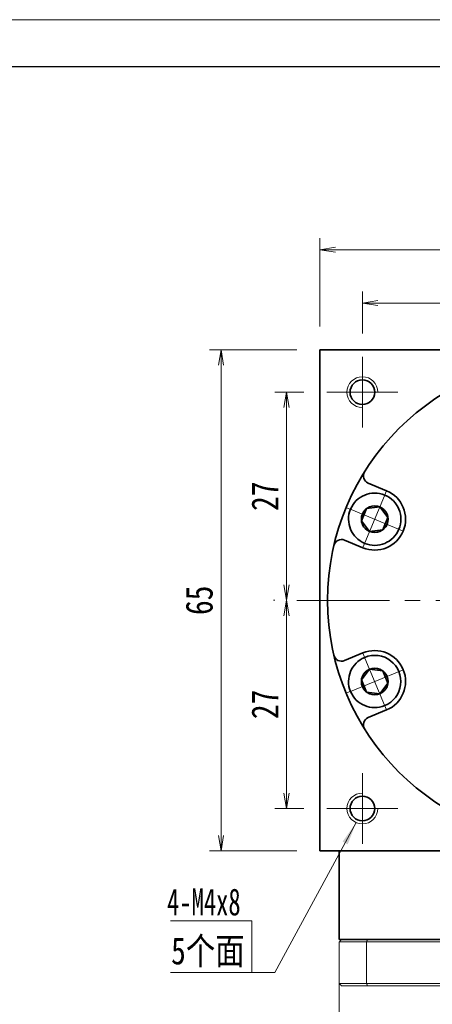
# Model space of a CAD drawing. Header units: millimetres. Extents: x -28 to 487, y -30 to 333.
# Tile 6 of 7: x 229 to 283, y 205 to 333. Entities that reach past the tile are written whole.
import ezdxf

# ---------------------------------------------------------------- set-up
doc = ezdxf.new("R2010")
doc.units = ezdxf.units.MM
doc.set_wipeout_variables(frame=1)
doc.linetypes.add('点画线', pattern=[18, 12, -2, 2, -2])
for name, color, linetype, lineweight in [('EB0_1', 7, 'Continuous', 35), ('中心线层', 1, '点画线', 18), ('图框_外框线', 7, 'Continuous', 18), ('尺寸线层', 3, 'Continuous', 18), ('粗实线层', 7, 'Continuous', 35)]:
    doc.layers.add(name, color=color, linetype=linetype, lineweight=lineweight)
doc.styles.add('宋体', font='SimSun.ttf', dxfattribs={"width": 0.8})
doc.styles.add('标准', font='txt', dxfattribs={"width": 0.667})
doc.dimstyles.new('A水平标注$0', dxfattribs={"dimtxt": 3.5, "dimasz": 2, "dimexe": 1.5, "dimexo": 3, "dimgap": 1.1, "dimtad": 1, "dimtoh": 1, "dimdec": 4, "dimdsep": 46, "dimtxsty": '宋体', "dimblk": 'OPEN', "dimcen": 3, "dimclrd": 3, "dimclre": 3, "dimclrt": 6, "dimadec": 0, "dimazin": 0, "dimtm": 1e-09, "dimtfac": 1, "dimtdec": 4, "dimtix": 1, "dimtmove": 0, "dimatfit": 3, "dimldrblk": 'OPEN', "dimfxl": 0, "dimlwd": 13, "dimlwe": 13, "dimarcsym": 0})

# ---------------------------------------------------------------- blocks, each defined once
blk = doc.blocks.new('_Open')
at = {"color": 0, "linetype": 'ByBlock', "lineweight": -2}
for p, q in [((-1, 0.167), (0, 0)), ((-1, -0.167), (0, 0)), ((0, 0), (-1, 0))]:
    blk.add_line(p, q, dxfattribs=at)
blk = doc.blocks.new('*D24')
at = {"layer": 'Defpoints', "color": 0, "transparency": 16777216}
for p in [(300.84, 295.84), (300.84, 292.55), (273.84, 288.88)]:
    blk.add_point(p, dxfattribs=at)
at = {"layer": '尺寸线层', "color": 3, "lineweight": 13, "transparency": 16777216}
for p, q in [((273.84, 291.88), (273.84, 297.34)), ((300.84, 295.55), (300.84, 297.34)), ((275.84, 295.84), (298.84, 295.84))]:
    blk.add_line(p, q, dxfattribs=at)
at = {"layer": '尺寸线层', "color": 3, "lineweight": 13, "transparency": 16777216, "xscale": 2, "yscale": 2, "zscale": 2, "rotation": 180}
blk.add_blockref('_Open', (273.84, 295.84), dxfattribs=at)
at = {"layer": '尺寸线层', "color": 3, "lineweight": 13, "transparency": 16777216, "xscale": 2, "yscale": 2, "zscale": 2}
blk.add_blockref('_Open', (300.84, 295.84), dxfattribs=at)
at = {"layer": '尺寸线层', "color": 6, "transparency": 16777216, "insert": (287.34, 298.63), "char_height": 3.5, "attachment_point": 5, "style": '宋体', "bg_fill": 3, "box_fill_scale": 1.1, "bg_fill_color": 257, "bg_fill_transparency": 0}
blk.add_mtext('27', dxfattribs=at)
blk = doc.blocks.new('*D26')
at = {"layer": 'Defpoints', "color": 0, "transparency": 16777216}
for p in [(269.24, 284.28), (264, 257.28), (265.34, 257.28)]:
    blk.add_point(p, dxfattribs=at)
at = {"layer": '尺寸线层', "color": 3, "lineweight": 13, "transparency": 16777216}
for p, q in [((266.24, 284.28), (262.5, 284.28)), ((264, 282.28), (264, 259.28)), ((262.34, 257.28), (262.5, 257.28))]:
    blk.add_line(p, q, dxfattribs=at)
at = {"layer": '尺寸线层', "color": 3, "lineweight": 13, "transparency": 16777216, "xscale": 2, "yscale": 2, "zscale": 2}
for p, rotation in [((264, 284.28), 90), ((264, 257.28), 270)]:
    blk.add_blockref('_Open', p, dxfattribs=dict(at, rotation=rotation))
at = {"layer": '尺寸线层', "color": 6, "transparency": 16777216, "insert": (261.21, 270.78), "char_height": 3.5, "attachment_point": 5, "rotation": 90, "style": '宋体', "bg_fill": 3, "box_fill_scale": 1.1, "bg_fill_color": 257, "bg_fill_transparency": 0}
blk.add_mtext('27', dxfattribs=at)
blk = doc.blocks.new('*D27')
at = {"layer": 'Defpoints', "color": 0, "transparency": 16777216}
for p in [(265.34, 257.28), (264, 230.28), (269.24, 230.28)]:
    blk.add_point(p, dxfattribs=at)
at = {"layer": '尺寸线层', "color": 3, "lineweight": 13, "transparency": 16777216}
for p, q in [((262.34, 257.28), (262.5, 257.28)), ((264, 255.28), (264, 232.28)), ((266.24, 230.28), (262.5, 230.28))]:
    blk.add_line(p, q, dxfattribs=at)
at = {"layer": '尺寸线层', "color": 3, "lineweight": 13, "transparency": 16777216, "xscale": 2, "yscale": 2, "zscale": 2}
for p, rotation in [((264, 257.28), 90), ((264, 230.28), 270)]:
    blk.add_blockref('_Open', p, dxfattribs=dict(at, rotation=rotation))
at = {"layer": '尺寸线层', "color": 6, "transparency": 16777216, "insert": (261.21, 243.78), "char_height": 3.5, "attachment_point": 5, "rotation": 90, "style": '宋体', "bg_fill": 3, "box_fill_scale": 1.1, "bg_fill_color": 257, "bg_fill_transparency": 0}
blk.add_mtext('27', dxfattribs=at)
blk = doc.blocks.new('*D28')
at = {"layer": 'Defpoints', "color": 0, "transparency": 16777216}
for p in [(255.53, 289.78), (268.34, 289.78), (268.34, 224.78)]:
    blk.add_point(p, dxfattribs=at)
at = {"layer": '尺寸线层', "color": 3, "lineweight": 13, "transparency": 16777216}
for p, q in [((265.34, 289.78), (254.03, 289.78)), ((255.53, 226.78), (255.53, 287.78)), ((265.34, 224.78), (254.03, 224.78))]:
    blk.add_line(p, q, dxfattribs=at)
at = {"layer": '尺寸线层', "color": 3, "lineweight": 13, "transparency": 16777216, "xscale": 2, "yscale": 2, "zscale": 2}
for p, rotation in [((255.53, 289.78), 90), ((255.53, 224.78), 270)]:
    blk.add_blockref('_Open', p, dxfattribs=dict(at, rotation=rotation))
at = {"layer": '尺寸线层', "color": 6, "transparency": 16777216, "insert": (252.72, 257.28), "char_height": 3.5, "attachment_point": 5, "rotation": 90, "style": '宋体', "bg_fill": 3, "box_fill_scale": 1.1, "bg_fill_color": 257, "bg_fill_transparency": 0}
blk.add_mtext('65', dxfattribs=at)
blk = doc.blocks.new('*D29')
at = {"layer": 'Defpoints', "color": 0, "transparency": 16777216}
for p in [(333.34, 302.76), (268.34, 289.78), (333.34, 289.78)]:
    blk.add_point(p, dxfattribs=at)
at = {"layer": '尺寸线层', "color": 3, "lineweight": 13, "transparency": 16777216}
for p, q in [((268.34, 292.78), (268.34, 304.26)), ((333.34, 292.78), (333.34, 304.26)), ((270.34, 302.76), (331.34, 302.76))]:
    blk.add_line(p, q, dxfattribs=at)
at = {"layer": '尺寸线层', "color": 3, "lineweight": 13, "transparency": 16777216, "xscale": 2, "yscale": 2, "zscale": 2, "rotation": 180}
blk.add_blockref('_Open', (268.34, 302.76), dxfattribs=at)
at = {"layer": '尺寸线层', "color": 3, "lineweight": 13, "transparency": 16777216, "xscale": 2, "yscale": 2, "zscale": 2}
blk.add_blockref('_Open', (333.34, 302.76), dxfattribs=at)
at = {"layer": '尺寸线层', "color": 6, "transparency": 16777216, "insert": (300.84, 305.57), "char_height": 3.5, "attachment_point": 5, "style": '宋体', "bg_fill": 3, "box_fill_scale": 1.1, "bg_fill_color": 257, "bg_fill_transparency": 0}
blk.add_mtext('65', dxfattribs=at)
blk = doc.blocks.new('*X6')
at = {"layer": '中心线层', "linetype": '点画线', "lineweight": 18}
for p, q in [((0, -3.89), (0, 3.89)), ((-3.89, 0), (3.89, 0))]:
    blk.add_line(p, q, dxfattribs=at)
at = {"layer": '粗实线层'}
for p, q in [((-1.73, 0), (-0.87, 1.5)), ((-0.87, 1.5), (0.87, 1.5)), ((1.73, 0), (0.87, 1.5)), ((1.73, 0), (0.87, 1.5)), ((-1.73, 0), (-0.87, -1.5)), ((1.73, 0), (0.87, -1.5)), ((-0.87, -1.5), (0.87, -1.5))]:
    blk.add_line(p, q, dxfattribs=at)
blk.add_circle((0, 0), 1.73, dxfattribs=at)
for start, end in [(0, 180), (180, 360)]:
    blk.add_arc((0, 0), 3.39, start, end, dxfattribs=at)

msp = doc.modelspace()

# ---------------------------------------------------------------- hatches: boundary and pattern name
at = {"layer": '尺寸线层', "linetype": 'Continuous'}
msp.add_hatch(color=0, dxfattribs=at).paths.add_polyline_path([(273.03297, 228.44636), (271.93638, 225.6289), (271.27659, 225.98552)], flags=0)

# ---------------------------------------------------------------- linework, layer by layer
at = {"color": 7, "linetype": 'Continuous', "lineweight": 15}
for p, q in [((270.84125, 212.97576), (274.38373, 212.97576)), ((270.84125, 212.97576), (270.84125, 207.57576)), ((274.49737, 213.27576), (271.14125, 213.27576)), ((274.38373, 212.97576), (327.29876, 212.97576)), ((274.38373, 207.57576), (274.38373, 212.97576)), ((327.18513, 213.27576), (274.49737, 213.27576)), ((274.38373, 207.57576), (270.84125, 207.57576)), ((271.14125, 207.27576), (274.49737, 207.27576)), ((300.84125, 207.57576), (274.38373, 207.57576)), ((274.49737, 207.27576), (296.60923, 207.27576))]:
    msp.add_line(p, q, dxfattribs=at)
for points in [[(270.84125, 212.97576), (271.14125, 213.27576)], [(274.38373, 212.97576), (274.49737, 213.27576)], [(270.84125, 188.72576), (270.84125, 207.57576)], [(270.84125, 207.57576), (271.14125, 207.27576)], [(274.38373, 207.57576), (274.49737, 207.27576)]]:
    msp.add_open_spline(points, degree=1, dxfattribs=at)
at = {"layer": 'EB0_1'}
msp.add_line((330.84125, 213.27576), (270.84125, 213.27576), dxfattribs=at)
at = {"layer": '中心线层'}
for p, q in [((273.84125, 279.67576), (273.84125, 288.87576)), ((269.24125, 284.27576), (278.44125, 284.27576)), ((265.34125, 257.27576), (336.34125, 257.27576)), ((273.84125, 225.67576), (273.84125, 234.87576)), ((278.44125, 230.27576), (269.24125, 230.27576))]:
    msp.add_line(p, q, dxfattribs=at)
at = {"layer": '尺寸线层', "color": 0}
for p, q in [((259.51898, 215.72052), (248.98654, 215.72052)), ((259.51898, 208.99445), (259.51898, 215.72052)), ((259.51898, 208.99445), (248.98654, 208.99445)), ((262.51898, 208.99445), (259.51898, 208.99445))]:
    msp.add_line(p, q, dxfattribs=at)
at = {"layer": '粗实线层'}
for p, q in [((268.34125, 289.77576), (333.34125, 289.77576)), ((268.34125, 224.77576), (268.34125, 289.77576)), ((276.96529, 271.49507), (274.57487, 272.48522)), ((273.90383, 264.10403), (271.5134, 265.09418)), ((273.90383, 250.44748), (271.5134, 249.45734)), ((276.96529, 243.05645), (274.57487, 242.0663)), ((268.34125, 224.77576), (333.34125, 224.77576)), ((270.84125, 213.27576), (270.84125, 224.77576))]:
    msp.add_line(p, q, dxfattribs=at)
for centre in [(273.84125, 284.27576), (273.84125, 230.27576)]:
    msp.add_circle(centre, 1.6, dxfattribs=at)
at = {"layer": '粗实线层', "lineweight": 18}
for centre, start, end in [((273.84125, 284.27576), 0, 270), ((273.84125, 230.27576), 90, 360)]:
    msp.add_arc(centre, 2, start, end, dxfattribs=at)
at = {"layer": '粗实线层'}
for centre, radius, start, end in [((274.95755, 273.40909), 1, 148.0645374, 247.5000542), ((275.43456, 267.79955), 4, 247.5, 67.5), ((271.13072, 264.1703), 1, 67.4999458, 166.9354625), ((275.43456, 246.75196), 4, 292.5, 112.5), ((271.13072, 250.38121), 1, 193.0645374, 292.5000542), ((274.95755, 241.14242), 1, 112.4999458, 211.9354625)]:
    msp.add_arc(centre, radius, start, end, dxfattribs=at)

# ---------------------------------------------------------------- texts
at = {"layer": '尺寸线层', "color": 0}
for s, style, width, p in [('4-M4x8', '标准', 0.667, (248.54225, 216.41016)), ('5个面', '宋体', 0.8, (249.06284, 210.05731))]:
    msp.add_text(s, height=3.5, dxfattribs=dict(at, style=style, width=width)).set_placement(p)

# ---------------------------------------------------------------- next in the draw order: dimensions: what is measured, and where the dimension line sits
at = {"layer": '尺寸线层'}
dim = msp.add_linear_dim(base=(300.84125, 295.83998), p1=(273.84125, 288.87576), p2=(300.84125, 292.54802), dimstyle='A水平标注$0', override={"dimblk": 'Open', "dimtfill": 1, "dimtfillclr": 256}, dxfattribs=at)
dim.commit()
dim.dimension.update_dxf_attribs({"geometry": '*D24', "text_midpoint": (287.34125, 298.63132)})
dim = msp.add_linear_dim(base=(263.99814, 257.27576), p1=(269.24125, 284.27576), p2=(265.34125, 257.27576), angle=270, dimstyle='A水平标注$0', override={"dimblk": 'Open', "dimtfill": 1, "dimtfillclr": 256}, dxfattribs=at)
dim.commit()
dim.dimension.update_dxf_attribs({"geometry": '*D26', "text_midpoint": (261.2068, 270.77576)})

# ---------------------------------------------------------------- next in the draw order: dimensions: what is measured, and where the dimension line sits
dim = msp.add_linear_dim(base=(263.99814, 230.27576), p1=(265.34125, 257.27576), p2=(269.24125, 230.27576), angle=270, dimstyle='A水平标注$0', override={"dimblk": 'Open', "dimtfill": 1, "dimtfillclr": 256}, dxfattribs=at)
dim.commit()
dim.dimension.update_dxf_attribs({"geometry": '*D27', "text_midpoint": (261.2068, 243.77576)})

# ---------------------------------------------------------------- next in the draw order: linework, layer by layer
at = {"layer": '粗实线层'}
msp.add_circle((300.84125, 257.27576), 31.5, dxfattribs=at)

# ---------------------------------------------------------------- next in the draw order: dimensions: what is measured, and where the dimension line sits
at = {"layer": '尺寸线层'}
dim = msp.add_linear_dim(base=(255.53378, 289.77576), p1=(268.34125, 224.77576), p2=(268.34125, 289.77576), angle=90, dimstyle='A水平标注$0', override={"dimblk": 'Open', "dimtfill": 1, "dimtfillclr": 256}, dxfattribs=at)
dim.commit()
dim.dimension.update_dxf_attribs({"geometry": '*D28', "text_midpoint": (252.72289, 257.27576)})

# ---------------------------------------------------------------- next in the draw order: linework, layer by layer
at = {"layer": '尺寸线层', "color": 0, "linetype": 'Continuous'}
msp.add_line((273.03297, 228.44636), (262.51898, 208.99445), dxfattribs=at)

# ---------------------------------------------------------------- next in the draw order: dimensions: what is measured, and where the dimension line sits
at = {"layer": '尺寸线层'}
dim = msp.add_linear_dim(base=(333.34125, 302.75786), p1=(268.34125, 289.77576), p2=(333.34125, 289.77576), dimstyle='A水平标注$0', override={"dimblk": 'Open', "dimtfill": 1, "dimtfillclr": 256}, dxfattribs=at)
dim.commit()
dim.dimension.update_dxf_attribs({"geometry": '*D29', "text_midpoint": (300.84125, 305.56876)})

# ---------------------------------------------------------------- next in the draw order: wipeouts: each hides what was drawn before it
for points in [[(276.73186, 270.9315), (276.71238, 270.9395), (276.69286, 270.94737), (276.67329, 270.95513), (276.65367, 270.96276), (276.634, 270.97027), (276.61429, 270.97766), (276.59453, 270.98492), (276.57473, 270.99206), (276.55488, 270.99908), (276.53499, 271.00598), (276.51506, 271.01275), (276.49508, 271.0194), (276.47507, 271.02592), (276.45501, 271.03232), (276.43492, 271.03859), (276.41479, 271.04474), (276.39461, 271.05077), (276.37441, 271.05667), (276.35416, 271.06244), (276.33388, 271.06809), (276.31357, 271.07361), (276.29322, 271.07901), (276.27284, 271.08427), (276.25242, 271.08942), (276.23198, 271.09443), (276.2115, 271.09932), (276.191, 271.10408), (276.17046, 271.10871), (276.1499, 271.11322), (276.12931, 271.1176), (276.12931, 271.1176), (275.97549, 271.14612), (275.82053, 271.16751), (275.66474, 271.18173), (275.50846, 271.18875), (275.35203, 271.18855), (275.19577, 271.18113), (275.04002, 271.16652), (274.88511, 271.14473), (274.73137, 271.11582), (274.57913, 271.07985), (274.42871, 271.03689), (274.28043, 270.98704), (274.13461, 270.9304), (273.99155, 270.8671), (273.85157, 270.79726), (273.71496, 270.72104), (273.58202, 270.6386), (273.45301, 270.55011), (273.32823, 270.45577), (273.20793, 270.35577), (273.09237, 270.25032), (272.98181, 270.13966), (272.87646, 270.02401), (272.77656, 269.90363), (272.68232, 269.77877), (272.59394, 269.64969), (272.51162, 269.51667), (272.43551, 269.38), (272.36579, 269.23996), (272.30261, 269.09685), (272.30261, 269.09685), (272.24609, 268.95098), (272.19637, 268.80266), (272.15354, 268.6522), (272.1177, 268.49993), (272.08892, 268.34616), (272.06726, 268.19124), (272.05278, 268.03547), (272.0455, 267.87921), (272.04543, 267.72277), (272.05258, 267.5665), (272.06693, 267.41073), (272.08846, 267.25578), (272.11711, 267.10199), (272.15282, 266.94969), (272.19552, 266.7992), (272.24512, 266.65083), (272.30151, 266.50491), (272.36457, 266.36175), (272.43417, 266.22166), (272.51016, 266.08492), (272.59238, 265.95183), (272.68064, 265.82268), (272.77478, 265.69773), (272.87457, 265.57727), (272.97982, 265.46153), (273.0903, 265.35077), (273.20576, 265.24523), (273.32598, 265.14513), (273.45068, 265.05068), (273.57961, 264.96208), (273.57961, 264.96208), (273.59726, 264.95062), (273.61499, 264.93926), (273.63279, 264.92802), (273.65065, 264.91688), (273.66859, 264.90586), (273.68659, 264.89495), (273.70466, 264.88415), (273.7228, 264.87347), (273.741, 264.86289), (273.75927, 264.85243), (273.77761, 264.84209), (273.796, 264.83185), (273.81446, 264.82174), (273.83299, 264.81173), (273.85157, 264.80185), (273.87022, 264.79207), (273.88892, 264.78242), (273.90769, 264.77288), (273.92652, 264.76345), (273.9454, 264.75415), (273.96434, 264.74496), (273.98334, 264.73589), (274.00239, 264.72693), (274.0215, 264.7181), (274.04066, 264.70939), (274.05988, 264.70079), (274.07914, 264.69231), (274.09847, 264.68395), (274.11784, 264.67572), (274.13726, 264.6676), (274.13726, 264.6676), (274.30296, 264.604), (274.47175, 264.54915), (274.64318, 264.50322), (274.81678, 264.46632), (274.99208, 264.43856), (275.16858, 264.42), (275.34582, 264.41071), (275.5233, 264.41071), (275.70054, 264.42), (275.87704, 264.43856), (276.05234, 264.46632), (276.22594, 264.50322), (276.39737, 264.54915), (276.56617, 264.604), (276.73186, 264.6676), (276.89399, 264.73979), (277.05213, 264.82036), (277.20583, 264.9091), (277.35468, 265.00577), (277.49826, 265.11009), (277.63619, 265.22178), (277.76808, 265.34053), (277.89358, 265.46603), (278.01234, 265.59792), (278.12403, 265.73585), (278.22835, 265.87944), (278.32501, 266.02828), (278.41375, 266.18198), (278.49432, 266.34012), (278.56651, 266.50226), (278.56651, 266.50226), (278.63012, 266.66795), (278.68496, 266.83674), (278.73089, 267.00817), (278.76779, 267.18177), (278.79556, 267.35707), (278.81411, 267.53358), (278.8234, 267.71081), (278.8234, 267.88829), (278.81411, 268.06553), (278.79556, 268.24204), (278.76779, 268.41733), (278.73089, 268.59093), (278.68496, 268.76237), (278.63012, 268.93116), (278.56651, 269.09685), (278.49432, 269.25899), (278.41375, 269.41712), (278.32501, 269.57082), (278.22835, 269.71967), (278.12403, 269.86325), (278.01234, 270.00118), (277.89358, 270.13308), (277.76808, 270.25857), (277.63619, 270.37733), (277.49826, 270.48902), (277.35468, 270.59334), (277.20583, 270.69), (277.05213, 270.77874), (276.89399, 270.85932)], [(274.13726, 249.88392), (274.11784, 249.8758), (274.09847, 249.86756), (274.07914, 249.85921), (274.05988, 249.85073), (274.04066, 249.84213), (274.0215, 249.83342), (274.00239, 249.82458), (273.98334, 249.81563), (273.96434, 249.80656), (273.9454, 249.79737), (273.92652, 249.78806), (273.90769, 249.77864), (273.88892, 249.7691), (273.87022, 249.75944), (273.85157, 249.74967), (273.83299, 249.73978), (273.81446, 249.72978), (273.796, 249.71966), (273.77761, 249.70943), (273.75927, 249.69908), (273.741, 249.68862), (273.7228, 249.67805), (273.70466, 249.66736), (273.68659, 249.65657), (273.66859, 249.64565), (273.65065, 249.63463), (273.63279, 249.6235), (273.61499, 249.61226), (273.59726, 249.6009), (273.57961, 249.58944), (273.57961, 249.58944), (273.45068, 249.50084), (273.32598, 249.40639), (273.20576, 249.30629), (273.0903, 249.20074), (272.97982, 249.08999), (272.87457, 248.97425), (272.77478, 248.85378), (272.68064, 248.72884), (272.59238, 248.59969), (272.51016, 248.4666), (272.43417, 248.32986), (272.36457, 248.18976), (272.30151, 248.0466), (272.24512, 247.90069), (272.19552, 247.75232), (272.15282, 247.60183), (272.11711, 247.44953), (272.08846, 247.29574), (272.06693, 247.14079), (272.05258, 246.98501), (272.04543, 246.82874), (272.0455, 246.67231), (272.05278, 246.51604), (272.06726, 246.36028), (272.08892, 246.20535), (272.1177, 246.05159), (272.15354, 245.89932), (272.19637, 245.74886), (272.24609, 245.60054), (272.30261, 245.45467), (272.30261, 245.45467), (272.36579, 245.31156), (272.43551, 245.17152), (272.51162, 245.03485), (272.59394, 244.90183), (272.68232, 244.77275), (272.77656, 244.64789), (272.87646, 244.5275), (272.98181, 244.41186), (273.09237, 244.3012), (273.20793, 244.19575), (273.32823, 244.09575), (273.45301, 244.00141), (273.58202, 243.91292), (273.71496, 243.83048), (273.85157, 243.75426), (273.99155, 243.68442), (274.13461, 243.62111), (274.28043, 243.56448), (274.42871, 243.51463), (274.57913, 243.47167), (274.73137, 243.4357), (274.88511, 243.40679), (275.04002, 243.385), (275.19577, 243.37038), (275.35203, 243.36297), (275.50846, 243.36277), (275.66474, 243.36979), (275.82053, 243.38401), (275.97549, 243.4054), (276.12931, 243.43392), (276.12931, 243.43392), (276.1499, 243.4383), (276.17046, 243.4428), (276.191, 243.44744), (276.2115, 243.4522), (276.23198, 243.45709), (276.25242, 243.4621), (276.27284, 243.46724), (276.29322, 243.47251), (276.31357, 243.47791), (276.33388, 243.48343), (276.35416, 243.48908), (276.37441, 243.49485), (276.39461, 243.50075), (276.41479, 243.50677), (276.43492, 243.51292), (276.45501, 243.5192), (276.47507, 243.5256), (276.49508, 243.53212), (276.51506, 243.53877), (276.53499, 243.54554), (276.55488, 243.55244), (276.57473, 243.55945), (276.59453, 243.5666), (276.61429, 243.57386), (276.634, 243.58125), (276.65367, 243.58876), (276.67329, 243.59639), (276.69286, 243.60414), (276.71238, 243.61202), (276.73186, 243.62001), (276.73186, 243.62001), (276.89399, 243.6922), (277.05213, 243.77277), (277.20583, 243.86151), (277.35468, 243.95818), (277.49826, 244.0625), (277.63619, 244.17419), (277.76808, 244.29295), (277.89358, 244.41844), (278.01234, 244.55034), (278.12403, 244.68826), (278.22835, 244.83185), (278.32501, 244.98069), (278.41375, 245.1344), (278.49432, 245.29253), (278.56651, 245.45467), (278.63012, 245.62036), (278.68496, 245.78915), (278.73089, 245.96058), (278.76779, 246.13419), (278.79556, 246.30948), (278.81411, 246.48599), (278.8234, 246.66322), (278.8234, 246.8407), (278.81411, 247.01794), (278.79556, 247.19445), (278.76779, 247.36974), (278.73089, 247.54334), (278.68496, 247.71478), (278.63012, 247.88357), (278.56651, 248.04926), (278.56651, 248.04926), (278.49432, 248.2114), (278.41375, 248.36953), (278.32501, 248.52323), (278.22835, 248.67208), (278.12403, 248.81567), (278.01234, 248.95359), (277.89358, 249.08549), (277.76808, 249.21098), (277.63619, 249.32974), (277.49826, 249.44143), (277.35468, 249.54575), (277.20583, 249.64241), (277.05213, 249.73115), (276.89399, 249.81173), (276.73186, 249.88392), (276.56617, 249.94752), (276.39737, 250.00236), (276.22594, 250.0483), (276.05234, 250.0852), (275.87704, 250.11296), (275.70054, 250.13151), (275.5233, 250.1408), (275.34582, 250.1408), (275.16858, 250.13151), (274.99208, 250.11296), (274.81678, 250.0852), (274.64318, 250.0483), (274.47175, 250.00236), (274.30296, 249.94752)]]:
    msp.add_wipeout(points).dxf.layer = '粗实线层'

# ---------------------------------------------------------------- next in the draw order: linework, layer by layer
at = {"layer": '图框_外框线', "color": 3}
msp.add_lwpolyline([(-25.83151, -30.08197), (487.04466, -30.08197), (487.04466, 332.59475), (-25.83151, 332.59475)], close=True, dxfattribs=at)
at = {"layer": '图框_外框线', "color": 3, "lineweight": 25}
msp.add_lwpolyline([(4.69683, -23.9763), (480.93899, -23.9763), (480.93899, 326.48908), (4.69683, 326.48908)], close=True, dxfattribs=at)

# ---------------------------------------------------------------- next in the draw order: block references
at = {"layer": '粗实线层'}
for p, rotation in [((275.43456, 267.79955), 67.50000000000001), ((275.43456, 246.75196), 112.5)]:
    msp.add_blockref('*X6', p, dxfattribs=dict(at, rotation=rotation))

doc.saveas('drawing.dxf')
